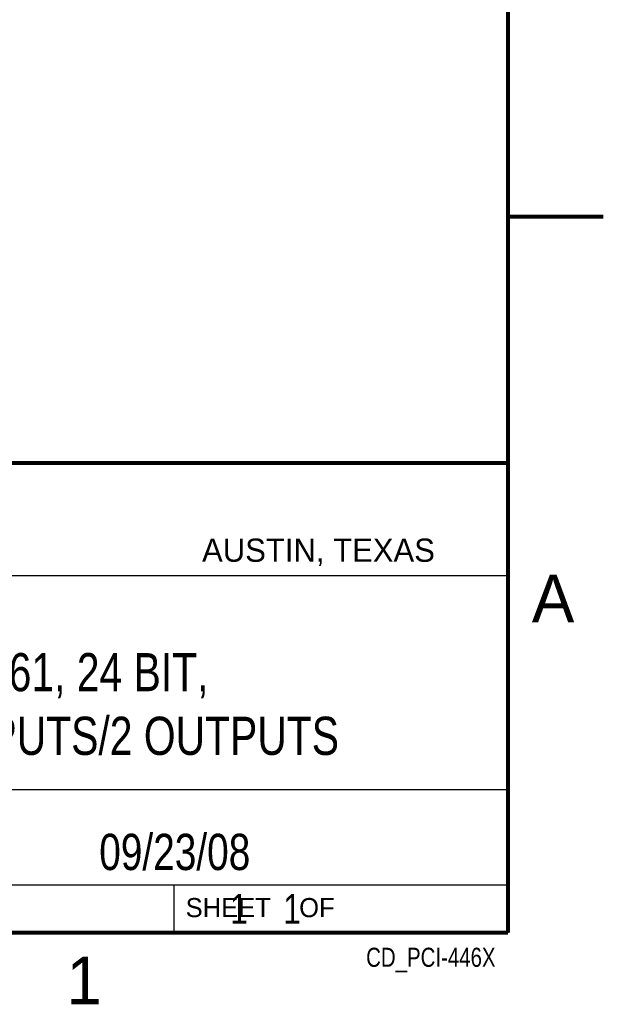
# Model space of a CAD drawing. Header units: inches. Extents: x 0 to 22, y 0 to 17.
# Tile 8 of 10: x 18.9 to 22, y 0.1 to 5.3. Entities that reach past the tile are written whole.
import ezdxf
from ezdxf.enums import TextEntityAlignment as Align

# ---------------------------------------------------------------- set-up
doc = ezdxf.new("R2010")
doc.units = ezdxf.units.IN
doc.header["$LTSCALE"] = 1.21
doc.header["$MEASUREMENT"] = 0
doc.layers.get('0').update_dxf_attribs({"linetype": 'CONTINUOUS'})
doc.styles.get("Standard").update_dxf_attribs({"font": 'txt', "width": 0.8})

msp = doc.modelspace()

# ---------------------------------------------------------------- linework, layer by layer
at = {"color": 2, "linetype": 'CONTINUOUS'}
for p, q in [((16.3737, 2.9596), (21.5037, 2.9596)), ((16.375, 2.96), (21.5, 2.96)), ((21.5037, 2.9596), (21.5037, 1.2496)), ((16.7288, 2.37), (21.5, 2.37)), ((16.3737, 1.2496), (21.5037, 1.2496)), ((18.01, 1.25), (21.5, 1.25)), ((21.5, 1.25), (21.5, 0.75)), ((16.375, 0.75), (21.5, 0.75)), ((18.01, 0.75), (21.5, 0.75)), ((19.75, 0.75), (21.5, 0.75)), ((19.75, 0.75), (19.75, 0.5)), ((21.5, 0.75), (21.5, 0.5)), ((19.75, 0.5), (21.5, 0.5)), ((20.4977, 0.4994), (21.4977, 0.4994)), ((20.4977, 0.4994), (20.4977, 0.4989)), ((20.4977, 0.4989), (21.4977, 0.4989)), ((21.4977, 0.4994), (21.4977, 0.4989))]:
    msp.add_line(p, q, dxfattribs=at)
at = {"color": 7, "linetype": 'CONTINUOUS', "const_width": 0.02}
for points in [[(21.5, 0.5), (21.5, 16.5)], [(22, 4.25), (21.5, 4.25)], [(13.6, 2.9595), (21.5, 2.96)], [(0.5, 0.5), (21.5, 0.5)]]:
    msp.add_lwpolyline(points, dxfattribs=at)

# ---------------------------------------------------------------- texts
at = {"color": 2, "linetype": 'CONTINUOUS'}
for s, height, p in [('AUSTIN, TEXAS', 0.121576, (19.898, 2.4426)), ('A', 0.25, (21.625, 2.125)), ('SHEET    OF', 0.1, (19.8121, 0.5815)), ('1', 0.25, (19.1875, 0.125))]:
    msp.add_text(s, height=height, dxfattribs=at).set_placement(p)
at = {"color": 2, "linetype": 'CONTINUOUS', "width": 0.8}
msp.add_text('CD_PCI-446X', height=0.1, dxfattribs=at).set_placement((21.4352, 0.3213), align=Align.RIGHT)
at = {"color": 7, "linetype": 'CONTINUOUS'}
for s, insert, char_height, width, attachment_point in [('NI PCI-4461, 24 BIT,\\P204.8 kS/s, 2 INPUTS/2 OUTPUTS', (18.9387, 1.9646), 0.2, 4.8, 2), ('09/23/08 ', (19.755, 1.0181), 0.19, 1.368, 2), ('     1    1', (19.8125, 0.7031), 0.15625, 1.375, 1)]:
    msp.add_mtext(s, dxfattribs=dict(at, insert=insert, char_height=char_height, width=width, attachment_point=attachment_point))

doc.saveas('drawing.dxf')
